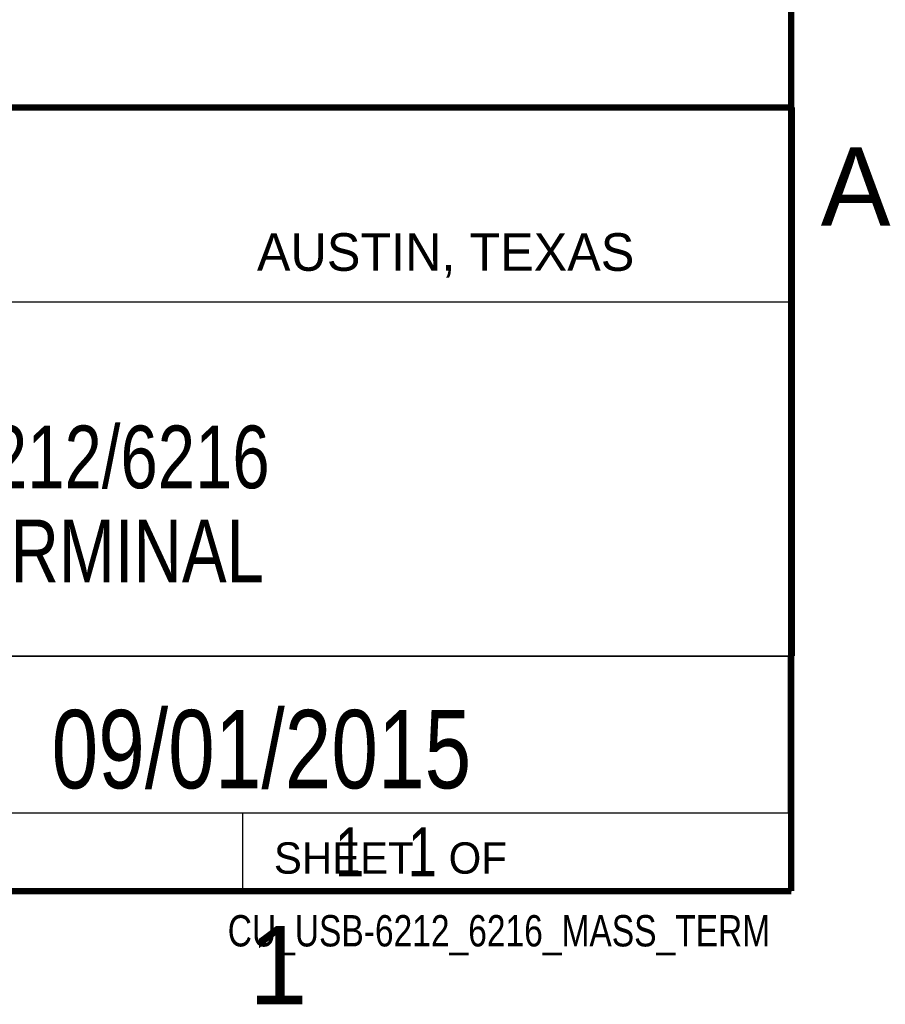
# Model space of a CAD drawing. Header units: inches. Extents: x 0 to 34, y 0 to 22.
# Tile 24 of 62: x 31 to 33.8, y 0.1 to 3.3. Entities that reach past the tile are written whole.
import ezdxf

# ---------------------------------------------------------------- set-up
doc = ezdxf.new("R2010")
doc.units = ezdxf.units.IN
doc.header["$LTSCALE"] = 1.87
doc.header["$MEASUREMENT"] = 0
doc.layers.get('0').update_dxf_attribs({"linetype": 'CONTINUOUS'})
doc.layers.add('DETAIL', color=7, linetype='CONTINUOUS')
doc.layers.add('NOTE', color=7, linetype='CONTINUOUS')
doc.styles.get("Standard").update_dxf_attribs({"font": 'txt', "width": 0.8})
doc.styles.add('TEXTSTYLE_2', font='txt')

msp = doc.modelspace()

# ---------------------------------------------------------------- linework, layer by layer
at = {"color": 2, "linetype": 'CONTINUOUS'}
for p, q in [((28.3793, 3.0003), (33.5093, 3.0003)), ((33.5093, 3.0003), (33.5093, 1.2503)), ((28.7231, 2.38), (33.5, 2.38)), ((28.3793, 1.2503), (33.5093, 1.2503)), ((30.13, 1.2499), (33.49, 1.2499)), ((33.49, 1.2499), (33.49, 0.7499)), ((28.38, 0.75), (33.5, 0.75)), ((30.13, 0.7499), (33.49, 0.7499)), ((31.75, 0.75), (33.5, 0.75)), ((31.75, 0.75), (31.75, 0.5)), ((33.5, 0.75), (33.5, 0.5)), ((31.75, 0.5), (33.5, 0.5)), ((32.4953, 0.5017), (33.4953, 0.5017)), ((32.4953, 0.5017), (32.4953, 0.5012)), ((32.4953, 0.5012), (33.4953, 0.5012)), ((33.4953, 0.5017), (33.4953, 0.5012))]:
    msp.add_line(p, q, dxfattribs=at)
at = {"color": 7, "linetype": 'CONTINUOUS', "const_width": 0.02}
for points in [[(33.5, 0.5), (33.5, 21.5)], [(25.58, 3), (33.5, 3)], [(0.5, 0.5), (33.5, 0.5)]]:
    msp.add_lwpolyline(points, dxfattribs=at)

# ---------------------------------------------------------------- texts
at = {"color": 2, "linetype": 'CONTINUOUS', "attachment_point": 1, "line_spacing_factor": 0.9, "style": 'TEXTSTYLE_2'}
for s, insert, char_height, width in [('A', (33.5939, 2.8728), 0.25, 0.25), ('AUSTIN, TEXAS', (31.7957, 2.599), 0.12, 1.56), ('SHEET   OF', (31.8499, 0.6557), 0.1, 1), ('1', (31.7706, 0.389), 0.25, 0.25)]:
    msp.add_mtext(s, dxfattribs=dict(at, insert=insert, char_height=char_height, width=width))
at = {"layer": 'DETAIL', "color": 7, "linetype": 'CONTINUOUS', "insert": (31.8125, 0.7031), "char_height": 0.15625, "width": 1.25, "attachment_point": 1, "line_spacing_factor": 0.9}
msp.add_mtext('     1   1', dxfattribs=at)
at = {"layer": 'DETAIL', "color": 2, "linetype": 'CONTINUOUS', "insert": (33.4328, 0.4236), "char_height": 0.1, "width": 2.08, "attachment_point": 3, "line_spacing_factor": 0.9}
msp.add_mtext('CU_USB-6212_6216_MASS_TERM', dxfattribs=at)
at = {"layer": 'NOTE', "color": 7, "linetype": 'CONTINUOUS', "attachment_point": 2, "line_spacing_factor": 0.9}
for s, insert, char_height, width in [('NI USB 6212/6216\\PMASS TERMINAL', (30.9443, 1.9853), 0.2, 2.56), ('09/01/2015', (31.81, 1.078), 0.25, 2)]:
    msp.add_mtext(s, dxfattribs=dict(at, insert=insert, char_height=char_height, width=width))

doc.saveas('drawing.dxf')
